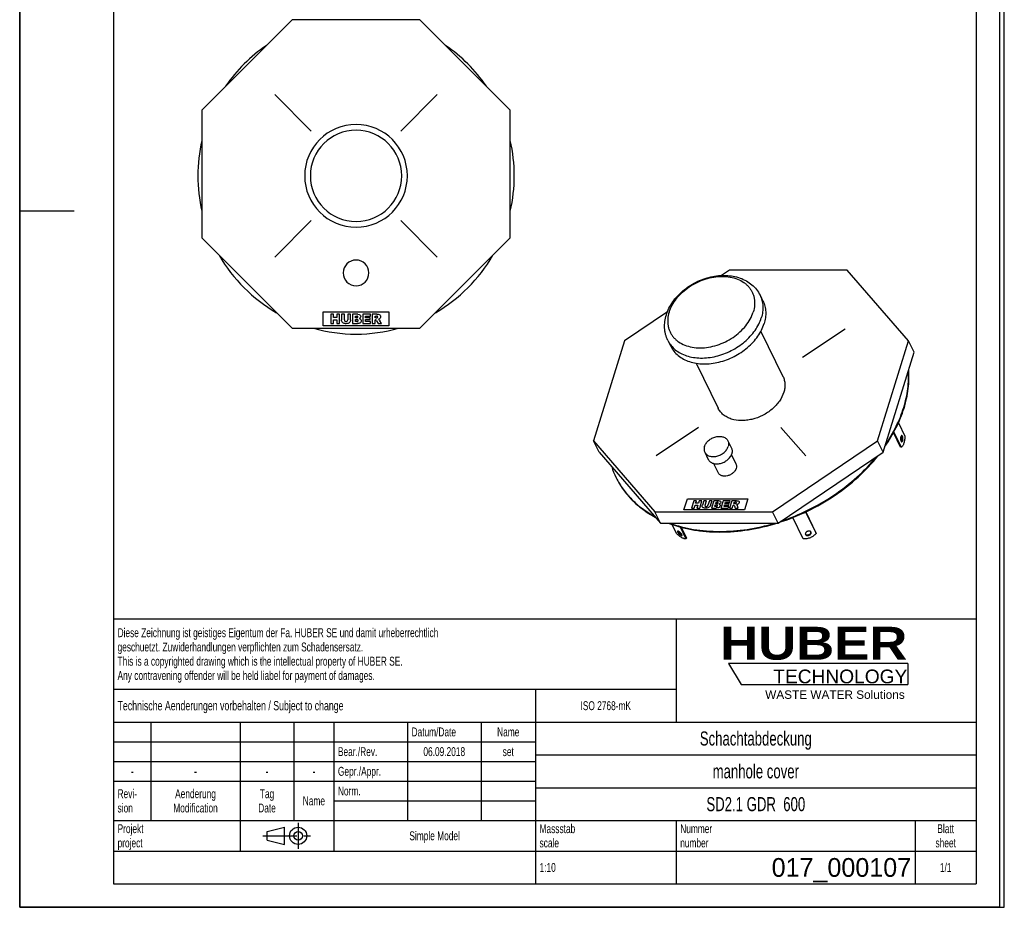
# Model space of a CAD drawing. Header units: millimetres. Extents: x 0 to 2100, y 0 to 2970.
# Tile 1 of 2: x 0 to 2100, y 0 to 1893. Entities that reach past the tile are written whole.
import ezdxf

# ---------------------------------------------------------------- set-up
doc = ezdxf.new("R2010")
doc.units = ezdxf.units.MM
doc.header["$LTSCALE"] = 193.6
doc.linetypes.add('CENTER', pattern=[0.6, 0.375, -0.075, 0.075, -0.075])
doc.layers.get('0').update_dxf_attribs({"linetype": 'CONTINUOUS'})
for name, color, linetype in [('_ACHSEN', 7, 'CONTINUOUS'), ('_KURVEN', 7, 'CONTINUOUS'), ('_ZEICHNUNGSELEM', 7, 'CONTINUOUS'), ('HUBER_Logo_BL0', 7, 'CONTINUOUS')]:
    doc.layers.add(name, color=color, linetype=linetype)
doc.styles.get("Standard").update_dxf_attribs({"font": 'txt', "width": 0.7})
doc.styles.add('TEXTSTYLE_2', font='ariblk.ttf')
doc.styles.add('TEXTSTYLE_3', font='arial.ttf')
doc.styles.add('TEXTSTYLE_5', font='txt')

# ---------------------------------------------------------------- blocks, each defined once
blk = doc.blocks.new('HUBER_LOGO_BL0', base_point=(1705.8, 504.8))
at = {"layer": 'HUBER_Logo_BL0', "color": 5, "linetype": 'Continuous'}
for p, q in [((1894.2, 520.3), (1511.7, 520.3)), ((1511.7, 520.3), (1538.7, 475.3)), ((1894.2, 520.3), (1894.2, 475.3)), ((1538.7, 475.3), (1894.2, 475.3))]:
    blk.add_line(p, q, dxfattribs=at)
at = {"layer": 'HUBER_Logo_BL0', "color": 2, "linetype": 'Continuous', "attachment_point": 3, "line_spacing_factor": 0.78}
for s, insert, char_height, width, style in [('HUBER\\P\\Farial.ttf;\\H29.25;TECHNOLOGY ', (1893.2, 598.3), 70.2, 387.672, 'TEXTSTYLE_2'), ('WASTE WATER Solutions', (1887.6, 462.6), 18, 297.033, 'TEXTSTYLE_3')]:
    blk.add_mtext(s, dxfattribs=dict(at, insert=insert, char_height=char_height, width=width, style=style))
blk = doc.blocks.new('PROJEKTIONSMETHODE_1_BL1', base_point=(570, 152.5))
at = {"color": 2, "linetype": 'Continuous'}
for p, q in [((527.8, 161.7), (564.5, 170.8)), ((564.5, 134.2), (564.5, 170.8)), ((527.8, 143.3), (527.8, 161.7)), ((527.8, 143.3), (564.5, 134.2))]:
    blk.add_line(p, q, dxfattribs=at)
at = {"color": 2, "linetype": 'CENTER'}
for p, q in [((593.8, 180), (593.8, 125)), ((518.7, 152.5), (621.3, 152.5))]:
    blk.add_line(p, q, dxfattribs=at)
at = {"color": 2, "linetype": 'Continuous'}
for radius in [18.3, 9.17]:
    blk.add_circle((593.8, 152.5), radius, dxfattribs=at)
blk = doc.blocks.new('*T5')
at = {"color": 3, "linetype": 'Continuous'}
for p, q in [((0, 0), (1840, 0)), ((0, 0), (0, -565)), ((1200, 0), (1200, -220)), ((1840, 0), (1840, -565)), ((0, -150), (1200, -150)), ((900, -150), (900, -565)), ((0, -220), (1840, -220)), ((80, -220), (80, -430)), ((270, -220), (270, -495)), ((385, -220), (385, -430)), ((470, -220), (470, -495)), ((627, -220), (627, -430)), ((784, -220), (784, -430)), ((0, -262), (900, -262)), ((900, -290), (1840, -290)), ((0, -304), (900, -304)), ((0, -346), (900, -346)), ((900, -360), (1840, -360)), ((470, -388), (900, -388)), ((0, -430), (1840, -430)), ((1200, -430), (1200, -565)), ((1710, -430), (1710, -565)), ((0, -495), (1840, -495)), ((0, -565), (1840, -565))]:
    blk.add_line(p, q, dxfattribs=at)
at = {"layer": '_ZEICHNUNGSELEM', "color": 2, "linetype": 'Continuous', "line_spacing_factor": 0.96}
for s, insert, char_height, width, attachment_point in [('Diese Zeichnung ist geistiges Eigentum der Fa. HUBER SE und damit urheberrechtlich \\Pgeschuetzt. Zuwiderhandlungen verpflichten zum Schadensersatz.\\PThis is a copyrighted drawing which is the intellectual property of HUBER SE.\\PAny contravening offender will be held liabel for payment of damages.', (8.75, -19.9), 19, 2214.8571, 1), ('Technische Aenderungen vorbehalten / Subject to change', (8.75, -175), 20, 1524.7619, 1), ('ISO 2768-mK', (1050, -175.5), 19, 332.9524, 2), ('Datum/Date', (635.75, -231.5), 19, 292.2381, 1), ('Name', (842, -231.5), 19, 126.6667, 2), ('Schachtabdeckung', (1370, -240), 30, 680, 2), ('Bear./Rev.', (478.75, -273.5), 19, 272.3333, 1), ('06.09.2018', (705.5, -273.5), 19, 281.381, 2), ('set', (842, -273.5), 19, 83.2381, 2), ('Gepr./Appr.', (478.75, -315.5), 19, 299.4762, 1), ('manhole cover', (1370, -310), 30, 564.2857, 2), ('-', (40, -315.5), 19, 34.381, 2), ('-', (175, -315.5), 19, 34.381, 2), ('-', (327.5, -315.5), 19, 34.381, 2), ('-', (427.5, -315.5), 19, 34.381, 2), ('Revi-\\Psion', (8.75, -363.3), 19, 138.4286, 1), ('Aenderung\\PModification', (175, -363.3), 19, 295.8571, 2), ('Tag\\PDate', (327.5, -363.3), 19, 110.381, 2), ('Norm. ', (478.75, -357.5), 19, 175.5238, 1), ('Name', (427.5, -378.5), 19, 126.6667, 2), ('SD2.1 GDR  600', (1370, -380), 30, 660, 2), ('Projekt\\Pproject', (8.75, -437.8), 19, 183.6667, 1), ('Massstab\\Pscale', (908.75, -437.8), 19, 224.381, 1), ('Nummer\\Pnumber', (1208.75, -437.8), 19, 186.381, 1), ('Blatt\\Psheet', (1775, -437.8), 19, 130.2857, 2), ('Simple Model', (685, -453), 19, 328.4286, 2), ('1:10', (908.75, -520.5), 19, 94.0952, 1), ('1/1', (1775, -520.5), 19, 79.619, 2)]:
    blk.add_mtext(s, dxfattribs=dict(at, insert=insert, char_height=char_height, width=width, attachment_point=attachment_point))
at = {"layer": '_ZEICHNUNGSELEM', "color": 2, "linetype": 'Continuous', "insert": (1701.25, -510), "char_height": 40, "width": 633.3333, "attachment_point": 3, "line_spacing_factor": 0.96, "style": 'TEXTSTYLE_5'}
blk.add_mtext('017_000107', dxfattribs=at)

msp = doc.modelspace()

# ---------------------------------------------------------------- linework, layer by layer
at = {"color": 7, "linetype": 'Continuous'}
for p, q in [((0, 0), (0, 2970)), ((0, 0), (0, 2970)), ((2100, 0), (2100, 2970)), ((2100, 0), (2100, 2970)), ((581.08, 1892.92), (388.35, 1700.19)), ((853.63, 1892.92), (581.08, 1892.92)), ((1046.35, 1700.19), (853.63, 1892.92)), ((388.35, 1700.19), (388.35, 1427.64)), ((1046.35, 1427.64), (1046.35, 1700.19)), ((388.35, 1427.64), (581.08, 1234.92)), ((853.63, 1234.92), (1046.35, 1427.64)), ((1513.82, 1359.11), (1496.6, 1347.51)), ((1764.86, 1359.11), (1513.82, 1359.11)), ((1895.72, 1208.15), (1764.86, 1359.11)), ((1381.4, 1269.93), (1289.66, 1208.15)), ((581.08, 1234.92), (853.63, 1234.92)), ((1289.66, 1208.15), (1223.69, 994.65)), ((1829.74, 994.65), (1895.72, 1208.15)), ((1907.62, 1183.9), (1895.72, 1208.15)), ((1841.64, 970.41), (1907.62, 1183.9)), ((1235.58, 970.41), (1223.69, 994.65)), ((1223.69, 994.65), (1354.54, 843.68)), ((1605.58, 843.68), (1829.74, 994.65)), ((1841.64, 970.41), (1829.74, 994.65)), ((1235.58, 970.41), (1366.44, 819.44)), ((1617.48, 819.44), (1841.64, 970.41)), ((1354.54, 843.68), (1605.58, 843.68)), ((1366.44, 819.44), (1354.54, 843.68)), ((1617.48, 819.44), (1605.58, 843.68)), ((1366.44, 819.44), (1617.48, 819.44)), ((0, 0), (2100, 0)), ((0, 0), (2100, 0))]:
    msp.add_line(p, q, dxfattribs=at)
at = {"color": 3, "linetype": 'Continuous'}
for p, q in [((0, 2950), (0, 1485)), ((2090, 2950), (2090, 0)), ((0, 1485), (0, 0)), ((0, 1485), (116, 1485)), ((2090, 0), (0, 0))]:
    msp.add_line(p, q, dxfattribs=at)
at = {"color": 5, "linetype": 'Continuous'}
for p, q in [((200, 2900), (200, 50)), ((2040, 2900), (2040, 50)), ((200, 50), (2040, 50))]:
    msp.add_line(p, q, dxfattribs=at)
at = {"color": 7, "linetype": 'Continuous'}
for centre, radius, start, end in [((717.35, 1559.92), 337.5, 124.49949, 145.48396), ((717.35, 1559.92), 337.5, 34.51604, 55.50051), ((717.35, 1559.92), 337.5, 167.13451, 180), ((717.35, 1559.92), 337.5, 0, 12.86549), ((717.35, 1559.92), 337.5, 180, 192.86549), ((717.35, 1559.92), 337.5, 347.13451, 360), ((717.35, 1559.92), 337.5, 210.1222, 239.86176), ((717.35, 1559.92), 337.5, 300.13824, 329.8778), ((717.35, 1559.92), 337.5, 254.37688, 285.62312), ((1430.14, 995.01), 176.57, 198.43051, 206.12754), ((1429.34, 994.66), 175.69, 206.13854, 206.59005)]:
    msp.add_arc(centre, radius, start, end, dxfattribs=at)
for points, knots in [([(1885.46, 1065.94), (1889.49, 1079), (1893.95, 1098.91), (1896.18, 1125.57), (1896.04, 1138.66), (1895.65, 1145.11)], [0, 0, 0, 0, 0.5112759, 0.7582047, 1, 1, 1, 1]), ([(1886.07, 1064.7), (1890.24, 1078.2), (1894.79, 1098.8), (1896.88, 1126.37), (1896.58, 1139.89), (1896.09, 1146.54)], [0, 0, 0, 0, 0.5115858, 0.7584118, 1, 1, 1, 1]), ([(1845.5, 982.85), (1854.41, 995.73), (1870.12, 1022.05), (1881.67, 1050.48), (1886.07, 1064.7)], [0, 0, 0, 0, 0.5125795, 1, 1, 1, 1]), ([(1846.72, 986.77), (1855.19, 999.26), (1870.15, 1024.76), (1881.21, 1052.21), (1885.46, 1065.94)], [0, 0, 0, 0, 0.512191, 1, 1, 1, 1]), ([(1619.29, 820.64), (1640.14, 827.3), (1680.95, 843.64), (1737.78, 876.26), (1788.56, 915.92), (1817.78, 946.81), (1830.76, 963.05)], [0, 0, 0, 0, 0.2542065, 0.5085868, 0.7585629, 1, 1, 1, 1]), ([(1623.46, 823.44), (1643.45, 830.07), (1682.58, 846.1), (1737.16, 877.63), (1786.13, 915.68), (1814.52, 945.17), (1827.22, 960.68)], [0, 0, 0, 0, 0.25414, 0.5082745, 0.7581731, 1, 1, 1, 1]), ([(1272.22, 916.02), (1276.49, 907.32), (1286.56, 890.49), (1305.75, 867.86), (1328.77, 848.08), (1346.14, 837.17), (1355.28, 832.25)], [0, 0, 0, 0, 0.2426399, 0.4883896, 0.7400731, 1, 1, 1, 1]), ([(1272.23, 916.02), (1276.48, 907.52), (1286.45, 891.09), (1305.33, 868.96), (1327.88, 849.57), (1344.86, 838.82), (1353.8, 833.97)], [0, 0, 0, 0, 0.2427176, 0.4885665, 0.7402537, 1, 1, 1, 1]), ([(1383.41, 819.42), (1400.35, 812.94), (1427.29, 805.79), (1464.44, 801.1), (1503.99, 799.51), (1555.05, 803.75), (1595.36, 813.22), (1615.41, 819.42)], [0, 0, 0, 0, 0.2305907, 0.3514273, 0.4756924, 0.7331449, 1, 1, 1, 1]), ([(1386.14, 819.41), (1402.65, 813.36), (1428.8, 806.68), (1464.79, 802.29), (1503.01, 800.81), (1552.31, 804.76), (1591.28, 813.61), (1610.68, 819.41)], [0, 0, 0, 0, 0.2312383, 0.3521981, 0.4764624, 0.7336282, 1, 1, 1, 1])]:
    msp.add_open_spline(points, degree=3, knots=knots, dxfattribs=at)
at = {"layer": '_ACHSEN', "color": 7, "linetype": 'Continuous'}
for p, q in [((1579.08, 1305.37), (1585.18, 1292.94)), ((1580.74, 1228.22), (1627.86, 1132.19)), ((1382.47, 1208.89), (1388.57, 1196.46)), ((1442.49, 1160.36), (1489.61, 1064.34)), ((1874.09, 1033.18), (1887.93, 1004.96)), ((1878.83, 981.46), (1863.68, 1012.33)), ((1880.67, 981.46), (1864.66, 1014.1)), ((1510.44, 994.85), (1518.06, 979.31)), ((1461.06, 970.62), (1468.69, 955.08)), ((1880.67, 981.46), (1878.83, 981.46)), ((1479.91, 946.52), (1489.6, 926.78)), ((1517.97, 965.2), (1527.66, 945.46)), ((1676.22, 843.09), (1698.71, 797.27)), ((1676.36, 843.15), (1698.21, 798.63)), ((1671.15, 785.52), (1648.74, 831.18)), ((1400.76, 797.27), (1391.29, 816.58)), ((1408.42, 811.28), (1421.06, 785.52)), ((1410.72, 810.67), (1422.4, 786.88)), ((1687.97, 799.87), (1687.85, 800.16)), ((1698.71, 797.27), (1698.21, 798.63)), ((1421.06, 785.52), (1422.4, 786.88)), ((1675.78, 795.36), (1675.91, 795.07))]:
    msp.add_line(p, q, dxfattribs=at)
for centre, radius, start, end in [((717.35, 1559.92), 109.5, 0, 180), ((717.35, 1559.92), 109.5, 180, 360), ((717.35, 1352.92), 27.5, 0, 180), ((717.35, 1352.92), 27.5, 180, 360)]:
    msp.add_arc(centre, radius, start, end, dxfattribs=at)
at = {"layer": '_ACHSEN', "color": 9, "linetype": 'Continuous'}
for start, end in [(0, 180), (180, 360)]:
    msp.add_arc((717.35, 1559.92), 97.33, start, end, dxfattribs=at)
at = {"layer": '_ACHSEN', "color": 7, "linetype": 'Continuous'}
for points, knots in [([(1379.17, 1263.6), (1380.65, 1268.41), (1384.51, 1277.94), (1392.5, 1291.34), (1402.56, 1303.81), (1418.45, 1319), (1437.27, 1331.27), (1457.83, 1340.05), (1473.84, 1344.75), (1490.05, 1347.41), (1506.1, 1347.95), (1521.66, 1346.3), (1536.4, 1342.42), (1549.95, 1336.31), (1561.93, 1328.02), (1571.92, 1317.68), (1577, 1309.6), (1579.08, 1305.37)], [0, 0, 0, 0, 0.0602636, 0.1222747, 0.1860361, 0.2513419, 0.3846533, 0.4517738, 0.5183244, 0.5837695, 0.6477025, 0.7098968, 0.7703338, 0.8291955, 0.8868171, 0.9436113, 1, 1, 1, 1]), ([(1585.18, 1292.94), (1586.91, 1289.4), (1589.68, 1281.87), (1591.47, 1269.81), (1590.9, 1257.22), (1589.02, 1248.86), (1587.73, 1244.7)], [0, 0, 0, 0, 0.2390843, 0.4829162, 0.7355749, 1, 1, 1, 1]), ([(1382.47, 1208.89), (1380.45, 1213.02), (1378.04, 1219.55), (1376.18, 1228.6), (1375.21, 1237.88), (1375.68, 1249.73), (1377.75, 1259.03), (1379.17, 1263.6)], [0, 0, 0, 0, 0.245677, 0.3691889, 0.4933278, 0.7440963, 1, 1, 1, 1]), ([(1388.57, 1196.46), (1390.42, 1192.7), (1395.02, 1185.47), (1404.24, 1176.25), (1415.53, 1168.8), (1428.59, 1163.3), (1443.08, 1159.87), (1458.64, 1158.58), (1474.89, 1159.44), (1491.42, 1162.42), (1507.84, 1167.46), (1528.93, 1176.71), (1548.2, 1189.41), (1564.42, 1204.93), (1574.55, 1217.48), (1582.49, 1230.71), (1586.29, 1240.04), (1587.73, 1244.7)], [0, 0, 0, 0, 0.0506985, 0.1025338, 0.1564624, 0.21314, 0.2728775, 0.3356566, 0.4011768, 0.4689144, 0.5381819, 0.608187, 0.7468171, 0.8140719, 0.8789642, 0.9410192, 1, 1, 1, 1]), ([(1627.86, 1132.19), (1629.08, 1129.7), (1631.03, 1124.41), (1632.28, 1115.92), (1631.89, 1107.07), (1630.56, 1101.19), (1629.66, 1098.27)], [0, 0, 0, 0, 0.2390843, 0.4829162, 0.7355749, 1, 1, 1, 1]), ([(1629.66, 1098.27), (1627.58, 1091.56), (1622.53, 1081.76), (1613.27, 1070.31), (1604.79, 1062.19), (1595.17, 1054.98), (1581.17, 1046.83), (1565.93, 1041.13), (1550.3, 1038.31), (1535.44, 1037.52), (1521.11, 1039.61), (1508.57, 1044.89), (1500.63, 1050.13), (1494.15, 1056.62), (1490.91, 1061.7), (1489.61, 1064.34)], [0, 0, 0, 0, 0.1207626, 0.1857005, 0.2530024, 0.322015, 0.3919658, 0.531102, 0.598887, 0.6644532, 0.7867106, 0.843428, 0.8973944, 0.9492659, 1, 1, 1, 1]), ([(1460.42, 982.74), (1461.16, 985.13), (1463.61, 989.88), (1468.22, 994.82), (1472.74, 998.2), (1477.74, 1001.11), (1484.45, 1003.62), (1491.44, 1004.48), (1496.75, 1004.04), (1500.39, 1003.18), (1503.67, 1001.8), (1506.5, 999.93), (1508.82, 997.61), (1509.97, 995.8), (1510.44, 994.85)], [0, 0, 0, 0, 0.1207864, 0.2527778, 0.321804, 0.3917686, 0.5309321, 0.664042, 0.7268775, 0.7866686, 0.8433971, 0.8973742, 0.9492559, 1, 1, 1, 1]), ([(1510.44, 994.85), (1510.87, 993.96), (1511.57, 992.07), (1512.02, 989.04), (1511.87, 985.88), (1511.4, 983.78), (1511.08, 982.74)], [0, 0, 0, 0, 0.2390843, 0.4829162, 0.7355751, 1, 1, 1, 1]), ([(1881.25, 1005.93), (1881.12, 1005.93), (1880.84, 1005.87), (1880.45, 1005.62), (1880.09, 1005.23), (1879.62, 1004.48), (1879.16, 1003.25), (1878.81, 1001.52), (1878.68, 999.6), (1878.78, 997.66), (1879.08, 995.89), (1879.45, 994.8), (1879.68, 994.34)], [0, 0, 0, 0, 0.0313934, 0.066536, 0.1078922, 0.1565391, 0.2753624, 0.4178848, 0.5738379, 0.7308845, 0.876531, 1, 1, 1, 1]), ([(1879.68, 994.34), (1879.78, 994.13), (1879.99, 993.75), (1880.38, 993.3), (1880.8, 993), (1881.11, 992.93), (1881.25, 992.93)], [0, 0, 0, 0, 0.3159479, 0.5820842, 0.8045575, 1, 1, 1, 1]), ([(1880.98, 1004.52), (1880.94, 1004.62), (1880.75, 1004.96), (1880.53, 1005.29), (1880.33, 1005.48)], [0, 0, 0, 0, 0.2786223, 1, 1, 1, 1]), ([(1880.33, 993.38), (1880.57, 993.61), (1880.99, 994.26), (1881.44, 995.44), (1881.77, 996.88), (1881.94, 998.48), (1881.95, 1000.15), (1881.8, 1001.77), (1881.5, 1003.24), (1881.18, 1004.13), (1880.98, 1004.52)], [0, 0, 0, 0, 0.0866466, 0.1962804, 0.3252186, 0.4669439, 0.613478, 0.7563449, 0.8874461, 1, 1, 1, 1]), ([(1887.93, 1004.96), (1887.91, 1002.33), (1887.63, 998.46), (1886.76, 993.52), (1885.91, 990.19), (1884.86, 987.26), (1883.64, 984.79), (1882.29, 982.84), (1881.22, 981.83), (1880.67, 981.46)], [0, 0, 0, 0, 0.3121755, 0.4589902, 0.5954763, 0.719105, 0.8280294, 0.9214149, 1, 1, 1, 1]), ([(1882.83, 1004.52), (1882.72, 1004.73), (1882.51, 1005.1), (1882.13, 1005.56), (1881.71, 1005.86), (1881.4, 1005.93), (1881.25, 1005.93)], [0, 0, 0, 0, 0.3159479, 0.5820842, 0.8045575, 1, 1, 1, 1]), ([(1881.25, 992.93), (1881.38, 992.93), (1881.67, 992.99), (1882.06, 993.24), (1882.42, 993.63), (1882.89, 994.38), (1883.35, 995.61), (1883.69, 997.34), (1883.82, 999.26), (1883.73, 1001.2), (1883.42, 1002.97), (1883.05, 1004.05), (1882.83, 1004.52)], [0, 0, 0, 0, 0.0313934, 0.066536, 0.1078922, 0.1565391, 0.2753624, 0.4178848, 0.5738379, 0.7308845, 0.876531, 1, 1, 1, 1]), ([(1460.42, 982.74), (1460.1, 981.69), (1459.62, 979.59), (1459.48, 976.43), (1459.93, 973.4), (1460.63, 971.51), (1461.06, 970.62)], [0, 0, 0, 0, 0.2644249, 0.5170838, 0.7609157, 1, 1, 1, 1]), ([(1461.06, 970.62), (1461.53, 969.68), (1462.68, 967.86), (1465, 965.55), (1467.83, 963.68), (1471.11, 962.3), (1474.75, 961.43), (1480.06, 960.99), (1487.05, 961.86), (1493.76, 964.37), (1498.76, 967.28), (1503.27, 970.66), (1507.88, 975.59), (1510.34, 980.34), (1511.08, 982.74)], [0, 0, 0, 0, 0.0507441, 0.1026258, 0.1566029, 0.2133314, 0.2731225, 0.335958, 0.4690679, 0.6082314, 0.678196, 0.7472222, 0.8792136, 1, 1, 1, 1]), ([(1468.69, 955.08), (1469.15, 954.14), (1470.31, 952.32), (1472.62, 950.01), (1475.46, 948.13), (1478.74, 946.75), (1482.38, 945.89), (1487.69, 945.45), (1494.67, 946.32), (1501.39, 948.83), (1506.39, 951.74), (1510.9, 955.12), (1515.51, 960.05), (1517.96, 964.8), (1518.7, 967.2)], [0, 0, 0, 0, 0.0507441, 0.1026258, 0.1566029, 0.2133314, 0.2731225, 0.335958, 0.4690679, 0.6082314, 0.678196, 0.7472222, 0.8792136, 1, 1, 1, 1]), ([(1518.06, 979.31), (1518.5, 978.42), (1519.19, 976.53), (1519.64, 973.5), (1519.5, 970.34), (1519.03, 968.24), (1518.7, 967.2)], [0, 0, 0, 0, 0.2390843, 0.4829162, 0.7355751, 1, 1, 1, 1]), ([(1527.66, 945.46), (1528, 944.77), (1528.53, 943.31), (1529, 940.15), (1528.64, 937.69), (1528.15, 936.12)], [0, 0, 0, 0, 0.2395658, 0.4838887, 1, 1, 1, 1]), ([(1528.15, 936.12), (1527.58, 934.27), (1525.69, 930.61), (1522.14, 926.81), (1518.66, 924.2), (1514.8, 921.95), (1509.63, 920.02), (1504.24, 919.35), (1500.15, 919.69), (1497.34, 920.36), (1494.81, 921.42), (1492.63, 922.86), (1490.84, 924.65), (1489.95, 926.05), (1489.6, 926.78)], [0, 0, 0, 0, 0.1207864, 0.2527778, 0.321804, 0.3917686, 0.5309321, 0.664042, 0.7268775, 0.7866686, 0.8433971, 0.8973742, 0.9492559, 1, 1, 1, 1]), ([(1403.24, 802.18), (1403.15, 802.09), (1403.03, 801.83), (1403.03, 801.36), (1403.18, 800.78), (1403.36, 800.38), (1403.46, 800.16)], [0, 0, 0, 0, 0.1693051, 0.3817416, 0.6574059, 1, 1, 1, 1]), ([(1412.26, 795.07), (1412.03, 795.53), (1411.44, 796.49), (1410.34, 797.88), (1409.02, 799.26), (1407.61, 800.49), (1406.4, 801.36), (1405.49, 801.88), (1404.89, 802.16), (1404.35, 802.33), (1403.89, 802.4), (1403.51, 802.37), (1403.31, 802.25), (1403.24, 802.18)], [0, 0, 0, 0, 0.1275652, 0.2782049, 0.4398875, 0.5992188, 0.7430864, 0.8056565, 0.8604679, 0.9068315, 0.9446349, 0.9747798, 1, 1, 1, 1]), ([(1403.46, 800.16), (1403.69, 799.69), (1404.29, 798.74), (1405.39, 797.34), (1406.71, 795.97), (1408.12, 794.73), (1409.32, 793.87), (1410.24, 793.34), (1410.84, 793.07), (1411.37, 792.89), (1411.83, 792.82), (1412.21, 792.86), (1412.41, 792.97), (1412.49, 793.04)], [0, 0, 0, 0, 0.1275652, 0.2782049, 0.4398875, 0.5992188, 0.7430864, 0.8056565, 0.8604679, 0.9068315, 0.9446349, 0.9747798, 1, 1, 1, 1]), ([(1404.49, 802.28), (1404.51, 802.22), (1404.6, 801.96), (1404.71, 801.7), (1404.8, 801.51)], [0, 0, 0, 0, 0.2291047, 1, 1, 1, 1]), ([(1404.8, 801.51), (1404.98, 801.16), (1405.42, 800.41), (1406.53, 798.9), (1408.23, 797.1), (1410.1, 795.57), (1411.57, 794.69), (1412.25, 794.39), (1412.57, 794.3)], [0, 0, 0, 0, 0.1106383, 0.2390459, 0.5229938, 0.7944181, 0.9081174, 1, 1, 1, 1]), ([(1687.85, 800.16), (1687.72, 800.42), (1687.38, 800.92), (1686.67, 801.53), (1685.8, 801.99), (1684.4, 802.39), (1682.43, 802.44), (1680.07, 801.84), (1677.96, 800.67), (1676.59, 799.29), (1675.89, 798.05), (1675.61, 797.12), (1675.56, 796.21), (1675.68, 795.63), (1675.78, 795.36)], [0, 0, 0, 0, 0.0512439, 0.1050335, 0.1626019, 0.2244657, 0.3595633, 0.5041896, 0.6478009, 0.7802313, 0.8405011, 0.8965826, 0.9492571, 1, 1, 1, 1]), ([(1675.61, 796.06), (1675.92, 795.6), (1676.85, 794.78), (1678.68, 794.19), (1680.8, 794.15), (1682.97, 794.68), (1684.96, 795.7), (1686.54, 797.1), (1687.54, 798.75), (1687.71, 799.97), (1687.64, 800.52)], [0, 0, 0, 0, 0.1049478, 0.2241204, 0.3577942, 0.5001611, 0.6424943, 0.7760773, 0.8951351, 1, 1, 1, 1]), ([(1675.91, 795.07), (1676.03, 794.8), (1676.37, 794.3), (1677.08, 793.69), (1677.96, 793.24), (1679.35, 792.83), (1681.33, 792.78), (1683.68, 793.38), (1685.79, 794.55), (1687.17, 795.93), (1687.86, 797.17), (1688.15, 798.1), (1688.2, 799.01), (1688.07, 799.6), (1687.97, 799.87)], [0, 0, 0, 0, 0.0512439, 0.1050335, 0.1626019, 0.2244657, 0.3595633, 0.5041896, 0.6478009, 0.7802313, 0.8405011, 0.8965826, 0.9492571, 1, 1, 1, 1]), ([(1421.06, 785.52), (1420.52, 785.43), (1419.26, 785.47), (1417.24, 785.98), (1414.9, 786.94), (1412.31, 788.31), (1409.53, 790.08), (1405.55, 792.98), (1402.65, 795.48), (1400.76, 797.27)], [0, 0, 0, 0, 0.0686659, 0.1553357, 0.2607502, 0.3838241, 0.522397, 0.6735982, 1, 1, 1, 1]), ([(1412.49, 793.04), (1412.57, 793.13), (1412.7, 793.39), (1412.69, 793.86), (1412.54, 794.44), (1412.37, 794.85), (1412.26, 795.07)], [0, 0, 0, 0, 0.1693051, 0.3817416, 0.6574059, 1, 1, 1, 1]), ([(1698.71, 797.27), (1697.16, 795.35), (1693.37, 791.83), (1686.54, 788.01), (1678.97, 785.72), (1673.7, 785.35), (1671.15, 785.52)], [0, 0, 0, 0, 0.2392544, 0.494328, 0.7524341, 1, 1, 1, 1])]:
    msp.add_open_spline(points, degree=3, knots=knots, dxfattribs=at)
at = {"layer": '_ACHSEN', "color": 9, "linetype": 'Continuous'}
for points, knots in [([(1385.14, 1269.33), (1386.73, 1274.48), (1391.18, 1284.76), (1400.79, 1299.04), (1413.19, 1312.18), (1427.9, 1323.68), (1444.37, 1333.12), (1462, 1340.16), (1480.11, 1344.53), (1498.04, 1346.06), (1515.13, 1344.67), (1530.74, 1340.41), (1542.2, 1334.45), (1549.93, 1328.41), (1554.93, 1323.37), (1559.15, 1317.8), (1562.56, 1311.75), (1565.11, 1305.3), (1566.79, 1298.49), (1567.57, 1291.41), (1567.41, 1281.56), (1565.92, 1274.15), (1564.43, 1269.33)], [0, 0, 0, 0, 0.0610728, 0.1260045, 0.1942856, 0.2649997, 0.336966, 0.4088767, 0.4794293, 0.5474599, 0.6120808, 0.672823, 0.7297742, 0.7570858, 0.7837831, 0.8100557, 0.836119, 0.8622016, 0.888531, 0.915319, 0.9427499, 1, 1, 1, 1]), ([(1579.08, 1305.37), (1580.81, 1301.84), (1583.58, 1294.31), (1585.37, 1282.24), (1584.8, 1269.65), (1582.92, 1261.3), (1581.63, 1257.13)], [0, 0, 0, 0, 0.2390843, 0.4829162, 0.7355749, 1, 1, 1, 1]), ([(1385.14, 1269.33), (1383.65, 1264.51), (1382.17, 1257.1), (1382.01, 1247.25), (1382.79, 1240.17), (1384.47, 1233.36), (1387.02, 1226.91), (1390.42, 1220.86), (1394.65, 1215.29), (1399.65, 1210.25), (1407.38, 1204.21), (1418.83, 1198.25), (1434.44, 1193.99), (1451.53, 1192.6), (1469.47, 1194.13), (1487.58, 1198.5), (1505.2, 1205.54), (1521.68, 1214.98), (1536.39, 1226.48), (1548.79, 1239.62), (1558.4, 1253.9), (1562.84, 1264.18), (1564.43, 1269.33)], [0, 0, 0, 0, 0.0572501, 0.084681, 0.111469, 0.1377984, 0.163881, 0.1899443, 0.2162169, 0.2429142, 0.2702258, 0.327177, 0.3879192, 0.4525401, 0.5205707, 0.5911233, 0.663034, 0.7350003, 0.8057144, 0.8739955, 0.9389272, 1, 1, 1, 1]), ([(1382.47, 1208.89), (1384.32, 1205.13), (1388.92, 1197.9), (1398.14, 1188.68), (1409.43, 1181.23), (1422.49, 1175.74), (1436.98, 1172.31), (1452.54, 1171.01), (1468.79, 1171.87), (1485.32, 1174.86), (1501.73, 1179.9), (1522.83, 1189.14), (1542.1, 1201.84), (1558.32, 1217.36), (1568.45, 1229.91), (1576.39, 1243.15), (1580.19, 1252.47), (1581.63, 1257.13)], [0, 0, 0, 0, 0.0506985, 0.1025338, 0.1564624, 0.21314, 0.2728775, 0.3356566, 0.4011768, 0.4689144, 0.5381819, 0.608187, 0.7468171, 0.8140719, 0.8789642, 0.9410192, 1, 1, 1, 1])]:
    msp.add_open_spline(points, degree=3, knots=knots, dxfattribs=at)
at = {"layer": '_KURVEN', "color": 4, "linetype": 'Continuous'}
for p, q in [((621.89, 1655.38), (544.11, 1733.16)), ((812.81, 1655.38), (890.59, 1733.16)), ((621.89, 1464.46), (544.11, 1386.68)), ((812.81, 1464.46), (890.59, 1386.68)), ((647.35, 1269.92), (787.35, 1269.92)), ((647.35, 1239.92), (647.35, 1269.92)), ((663.26, 1264.92), (663.26, 1244.92)), ((669.44, 1264.92), (663.26, 1264.92)), ((669.44, 1257.92), (669.44, 1264.92)), ((682.4, 1264.92), (676.19, 1264.92)), ((676.19, 1264.92), (676.19, 1257.92)), ((682.4, 1244.92), (682.4, 1264.92)), ((692.69, 1264.92), (686.52, 1264.92)), ((686.52, 1264.92), (686.52, 1252.99)), ((692.69, 1252.71), (692.69, 1264.92)), ((699.52, 1264.92), (699.52, 1252.71)), ((705.69, 1264.92), (699.52, 1264.92)), ((705.69, 1252.99), (705.69, 1264.92)), ((709.79, 1264.92), (709.79, 1244.92)), ((721.36, 1264.92), (709.79, 1264.92)), ((716.03, 1257.07), (716.03, 1260.87)), ((716.03, 1260.87), (718.76, 1260.87)), ((731.5, 1264.92), (731.5, 1244.92)), ((748.06, 1264.92), (731.5, 1264.92)), ((737.69, 1257.47), (737.69, 1260.65)), ((737.69, 1260.65), (748.06, 1260.65)), ((748.06, 1260.65), (748.06, 1264.92)), ((762.07, 1264.92), (751.77, 1264.92)), ((751.77, 1264.92), (751.77, 1244.92)), ((757.98, 1256.81), (757.98, 1260.88)), ((757.98, 1260.88), (760.69, 1260.88)), ((787.35, 1269.92), (787.35, 1239.92)), ((787.35, 1239.92), (647.35, 1239.92)), ((663.26, 1244.92), (669.44, 1244.92)), ((676.19, 1257.92), (669.44, 1257.92)), ((669.44, 1244.92), (669.44, 1253.01)), ((669.44, 1253.01), (676.19, 1253.01)), ((676.19, 1253.01), (676.19, 1244.92)), ((676.19, 1244.92), (682.4, 1244.92)), ((709.79, 1244.92), (720.46, 1244.92)), ((718.72, 1257.07), (716.03, 1257.07)), ((716.03, 1253.27), (719.17, 1253.27)), ((716.03, 1249.21), (716.03, 1253.27)), ((719.18, 1249.21), (716.03, 1249.21)), ((731.5, 1244.92), (748.36, 1244.92)), ((747.31, 1257.47), (737.69, 1257.47)), ((737.69, 1249.45), (737.69, 1253.39)), ((737.69, 1253.39), (747.31, 1253.39)), ((748.36, 1249.45), (737.69, 1249.45)), ((747.31, 1253.39), (747.31, 1257.47)), ((748.36, 1244.92), (748.36, 1249.45)), ((751.77, 1244.92), (757.98, 1244.92)), ((760.59, 1256.81), (757.98, 1256.81)), ((757.98, 1244.92), (757.98, 1253.03)), ((757.98, 1253.03), (758.53, 1253.03)), ((761.16, 1251.03), (764.46, 1244.92)), ((764.46, 1244.92), (771.45, 1244.92)), ((771.45, 1244.92), (768.44, 1250.7)), ((1669.77, 1173.04), (1760.24, 1233.97)), ((1447.7, 1023.49), (1357.23, 962.56)), ((1623.55, 1023.49), (1676.36, 962.56)), ((1416.8, 847.6), (1424.06, 871.1)), ((1424.06, 871.1), (1553.01, 871.1)), ((1437.5, 867.18), (1432.66, 851.52)), ((1443.19, 867.18), (1437.5, 867.18)), ((1441.5, 861.7), (1443.19, 867.18)), ((1447.72, 861.7), (1441.5, 861.7)), ((1449.41, 867.18), (1447.72, 861.7)), ((1455.13, 867.18), (1449.41, 867.18)), ((1450.29, 851.52), (1455.13, 867.18)), ((1458.93, 867.18), (1456.04, 857.84)), ((1464.61, 867.18), (1458.93, 867.18)), ((1461.65, 857.62), (1464.61, 867.18)), ((1470.9, 867.18), (1467.95, 857.62)), ((1476.58, 867.18), (1470.9, 867.18)), ((1473.7, 857.84), (1476.58, 867.18)), ((1480.36, 867.18), (1475.52, 851.52)), ((1491.02, 867.18), (1480.36, 867.18)), ((1484.21, 861.04), (1485.13, 864.01)), ((1486.68, 861.04), (1484.21, 861.04)), ((1485.13, 864.01), (1487.64, 864.01)), ((1500.36, 867.18), (1495.51, 851.52)), ((1515.61, 867.18), (1500.36, 867.18)), ((1504.26, 861.35), (1505.03, 863.84)), ((1513.12, 861.35), (1504.26, 861.35)), ((1505.03, 863.84), (1514.58, 863.84)), ((1512.13, 858.15), (1513.12, 861.35)), ((1519.03, 867.18), (1514.19, 851.52)), ((1514.58, 863.84), (1515.61, 867.18)), ((1528.52, 867.18), (1519.03, 867.18)), ((1522.78, 860.84), (1523.77, 864.02)), ((1523.77, 864.02), (1526.27, 864.02)), ((1553.01, 871.1), (1545.75, 847.6)), ((1545.75, 847.6), (1416.8, 847.6)), ((1432.66, 851.52), (1438.35, 851.52)), ((1438.35, 851.52), (1440.31, 857.85)), ((1440.31, 857.85), (1446.53, 857.85)), ((1446.53, 857.85), (1444.57, 851.52)), ((1444.57, 851.52), (1450.29, 851.52)), ((1475.52, 851.52), (1485.35, 851.52)), ((1482.31, 854.88), (1483.29, 858.06)), ((1485.21, 854.88), (1482.31, 854.88)), ((1483.29, 858.06), (1486.18, 858.06)), ((1495.51, 851.52), (1511.05, 851.52)), ((1502.32, 855.07), (1503.27, 858.15)), ((1512.14, 855.07), (1502.32, 855.07)), ((1503.27, 858.15), (1512.13, 858.15)), ((1511.05, 851.52), (1512.14, 855.07)), ((1514.19, 851.52), (1519.9, 851.52)), ((1519.9, 851.52), (1521.87, 857.88)), ((1521.87, 857.88), (1522.37, 857.88)), ((1525.18, 860.84), (1522.78, 860.84)), ((1524.31, 856.31), (1525.87, 851.52)), ((1525.87, 851.52), (1532.31, 851.52)), ((1532.31, 851.52), (1530.94, 856.05))]:
    msp.add_line(p, q, dxfattribs=at)
for points in [[(720.72, 1260.37), (720.34, 1260.7), (719.69, 1260.87), (718.76, 1260.87)], [(721.3, 1259.01), (721.3, 1259.58), (721.1, 1260.05), (720.72, 1260.37)], [(721.36, 1264.92), (723.29, 1264.92), (724.76, 1264.44), (725.8, 1263.48)], [(725.8, 1263.48), (726.83, 1262.53), (727.35, 1261.34), (727.35, 1259.94)], [(763, 1260.36), (762.59, 1260.7), (761.81, 1260.88), (760.69, 1260.88)], [(762.07, 1264.92), (763.98, 1264.92), (765.44, 1264.75), (766.45, 1264.43)], [(763.61, 1258.87), (763.61, 1259.51), (763.41, 1260.01), (763, 1260.36)], [(766.45, 1264.43), (767.46, 1264.1), (768.27, 1263.48), (768.89, 1262.59)], [(768.89, 1262.59), (769.51, 1261.71), (769.82, 1260.63), (769.82, 1259.36)], [(687.09, 1249.61), (686.71, 1250.89), (686.52, 1252.01), (686.52, 1252.99)], [(688.41, 1247.31), (687.76, 1248.05), (687.33, 1248.82), (687.09, 1249.61)], [(690.53, 1245.58), (689.75, 1245.99), (689.04, 1246.57), (688.41, 1247.31)], [(693.41, 1244.78), (692.26, 1244.92), (691.3, 1245.18), (690.53, 1245.58)], [(692.69, 1252.71), (692.69, 1251.62), (692.99, 1250.77), (693.59, 1250.16)], [(696.6, 1244.58), (695.62, 1244.58), (694.56, 1244.64), (693.41, 1244.78)], [(693.59, 1250.16), (694.19, 1249.54), (695.03, 1249.24), (696.11, 1249.24)], [(696.11, 1249.24), (697.18, 1249.24), (698.01, 1249.54), (698.61, 1250.14)], [(700.92, 1245.24), (699.73, 1244.81), (698.28, 1244.58), (696.6, 1244.58)], [(698.61, 1250.14), (699.21, 1250.74), (699.52, 1251.6), (699.52, 1252.71)], [(703.4, 1246.9), (702.6, 1246.1), (701.79, 1245.56), (700.92, 1245.24)], [(705.13, 1249.65), (704.76, 1248.6), (704.19, 1247.69), (703.4, 1246.9)], [(705.69, 1252.99), (705.69, 1251.81), (705.5, 1250.7), (705.13, 1249.65)], [(718.72, 1257.07), (719.67, 1257.07), (720.34, 1257.24), (720.72, 1257.56)], [(721.43, 1252.72), (720.99, 1253.08), (720.24, 1253.27), (719.17, 1253.27)], [(719.18, 1249.21), (720.24, 1249.21), (720.99, 1249.39), (721.43, 1249.77)], [(723.23, 1245.19), (721.84, 1245), (720.91, 1244.92), (720.46, 1244.92)], [(720.72, 1257.56), (721.1, 1257.89), (721.3, 1258.38), (721.3, 1259.01)], [(722.09, 1251.3), (722.09, 1251.89), (721.87, 1252.37), (721.43, 1252.72)], [(721.43, 1249.77), (721.87, 1250.16), (722.09, 1250.66), (722.09, 1251.3)], [(725.58, 1245.84), (725.06, 1245.54), (724.27, 1245.33), (723.23, 1245.19)], [(726.25, 1256.89), (725.76, 1256.32), (725.03, 1255.89), (724.09, 1255.56)], [(724.09, 1255.56), (725.52, 1255.2), (726.57, 1254.62), (727.26, 1253.77)], [(727.55, 1247.81), (727.07, 1246.98), (726.41, 1246.32), (725.58, 1245.84)], [(727.35, 1259.94), (727.35, 1258.75), (726.98, 1257.74), (726.25, 1256.89)], [(727.26, 1253.77), (727.94, 1252.93), (728.28, 1251.87), (728.28, 1250.61)], [(728.28, 1250.61), (728.28, 1249.57), (728.03, 1248.63), (727.55, 1247.81)], [(760.03, 1252.56), (759.59, 1252.87), (759.08, 1253.03), (758.53, 1253.03)], [(761.16, 1251.03), (760.73, 1251.82), (760.37, 1252.33), (760.03, 1252.56)], [(760.59, 1256.81), (760.86, 1256.81), (761.4, 1256.9), (762.22, 1257.08)], [(762.22, 1257.08), (762.63, 1257.17), (762.96, 1257.37), (763.22, 1257.71)], [(763.22, 1257.71), (763.48, 1258.04), (763.61, 1258.44), (763.61, 1258.87)], [(767.15, 1254.53), (766.63, 1254.21), (765.91, 1253.95), (764.98, 1253.74)], [(764.98, 1253.74), (765.72, 1253.48), (766.26, 1253.24), (766.59, 1253)], [(766.59, 1253), (766.82, 1252.83), (767.15, 1252.49), (767.58, 1251.94)], [(769.1, 1256.48), (768.63, 1255.68), (767.98, 1255.03), (767.15, 1254.53)], [(767.58, 1251.94), (768.01, 1251.41), (768.29, 1251), (768.44, 1250.7)], [(769.82, 1259.36), (769.82, 1258.25), (769.58, 1257.29), (769.1, 1256.48)], [(1486.68, 861.04), (1487.56, 861.04), (1488.22, 861.17), (1488.65, 861.42)], [(1489.33, 863.63), (1489.06, 863.88), (1488.49, 864.01), (1487.64, 864.01)], [(1488.65, 861.42), (1489.08, 861.68), (1489.37, 862.07), (1489.53, 862.56)], [(1489.53, 862.56), (1489.67, 863.01), (1489.6, 863.37), (1489.33, 863.63)], [(1491.02, 867.18), (1492.79, 867.18), (1494.03, 866.81), (1494.76, 866.06)], [(1495.33, 863.28), (1495.04, 862.35), (1494.46, 861.56), (1493.58, 860.9)], [(1494.76, 866.06), (1495.48, 865.31), (1495.67, 864.38), (1495.33, 863.28)], [(1525.18, 860.84), (1525.44, 860.84), (1525.96, 860.9), (1526.76, 861.04)], [(1528.26, 863.61), (1527.97, 863.88), (1527.3, 864.02), (1526.27, 864.02)], [(1526.76, 861.04), (1527.15, 861.11), (1527.51, 861.27), (1527.83, 861.54)], [(1527.83, 861.54), (1528.15, 861.8), (1528.37, 862.11), (1528.47, 862.45)], [(1528.47, 862.45), (1528.63, 862.95), (1528.56, 863.34), (1528.26, 863.61)], [(1528.52, 867.18), (1530.27, 867.18), (1531.58, 867.06), (1532.43, 866.8)], [(1532.43, 866.8), (1533.28, 866.54), (1533.87, 866.06), (1534.23, 865.36)], [(1534.31, 862.83), (1534.04, 861.96), (1533.58, 861.21), (1532.95, 860.58)], [(1534.23, 865.36), (1534.59, 864.67), (1534.62, 863.83), (1534.31, 862.83)], [(1455.75, 855.19), (1455.71, 856.2), (1455.8, 857.07), (1456.04, 857.84)], [(1456.4, 853.39), (1455.99, 853.98), (1455.77, 854.57), (1455.75, 855.19)], [(1457.94, 852.04), (1457.32, 852.36), (1456.81, 852.81), (1456.4, 853.39)], [(1460.4, 851.41), (1459.38, 851.52), (1458.55, 851.72), (1457.94, 852.04)], [(1463.29, 851.25), (1462.38, 851.25), (1461.42, 851.3), (1460.4, 851.41)], [(1461.65, 857.62), (1461.39, 856.76), (1461.46, 856.1), (1461.86, 855.62)], [(1461.86, 855.62), (1462.27, 855.14), (1462.97, 854.91), (1463.97, 854.91)], [(1467.43, 851.77), (1466.22, 851.43), (1464.83, 851.25), (1463.29, 851.25)], [(1463.97, 854.91), (1464.95, 854.91), (1465.79, 855.14), (1466.48, 855.61)], [(1466.48, 855.61), (1467.18, 856.08), (1467.68, 856.75), (1467.95, 857.62)], [(1470.11, 853.07), (1469.19, 852.45), (1468.3, 852.02), (1467.43, 851.77)], [(1472.37, 855.23), (1471.78, 854.4), (1471.03, 853.69), (1470.11, 853.07)], [(1473.7, 857.84), (1473.41, 856.91), (1472.96, 856.05), (1472.37, 855.23)], [(1485.21, 854.88), (1486.19, 854.88), (1486.92, 855.02), (1487.42, 855.32)], [(1487.97, 851.73), (1486.64, 851.58), (1485.76, 851.52), (1485.35, 851.52)], [(1488.13, 857.63), (1487.81, 857.91), (1487.17, 858.06), (1486.18, 858.06)], [(1487.42, 855.32), (1487.91, 855.62), (1488.23, 856.02), (1488.39, 856.52)], [(1490.29, 852.24), (1489.74, 852.01), (1488.95, 851.84), (1487.97, 851.73)], [(1488.39, 856.52), (1488.53, 856.98), (1488.45, 857.35), (1488.13, 857.63)], [(1492.58, 853.78), (1491.93, 853.13), (1491.17, 852.62), (1490.29, 852.24)], [(1493.58, 860.9), (1492.99, 860.45), (1492.21, 860.11), (1491.27, 859.85)], [(1491.27, 859.85), (1492.5, 859.58), (1493.33, 859.12), (1493.75, 858.45)], [(1493.93, 855.97), (1493.68, 855.16), (1493.22, 854.42), (1492.58, 853.78)], [(1493.75, 858.45), (1494.17, 857.79), (1494.23, 856.97), (1493.93, 855.97)], [(1523.64, 857.5), (1523.31, 857.75), (1522.89, 857.88), (1522.37, 857.88)], [(1524.31, 856.31), (1524.11, 856.92), (1523.9, 857.32), (1523.64, 857.5)], [(1530.68, 859.04), (1530.12, 858.8), (1529.39, 858.59), (1528.49, 858.43)], [(1528.49, 858.43), (1529.1, 858.23), (1529.55, 858.04), (1529.79, 857.85)], [(1529.79, 857.85), (1529.96, 857.72), (1530.18, 857.45), (1530.45, 857.02)], [(1530.45, 857.02), (1530.71, 856.6), (1530.88, 856.28), (1530.94, 856.05)], [(1532.95, 860.58), (1532.32, 859.95), (1531.56, 859.44), (1530.68, 859.04)]]:
    msp.add_open_spline(points, degree=3, dxfattribs=at)

# ---------------------------------------------------------------- block references
msp.add_blockref('*T5', (200, 615))
at = {"color": 2, "linetype": 'Continuous'}
msp.add_blockref('PROJEKTIONSMETHODE_1_BL1', (570, 152.5), dxfattribs=at)
at = {"layer": 'HUBER_Logo_BL0'}
msp.add_blockref('HUBER_LOGO_BL0', (1705.8, 504.77), dxfattribs=at)

doc.saveas('drawing.dxf')
